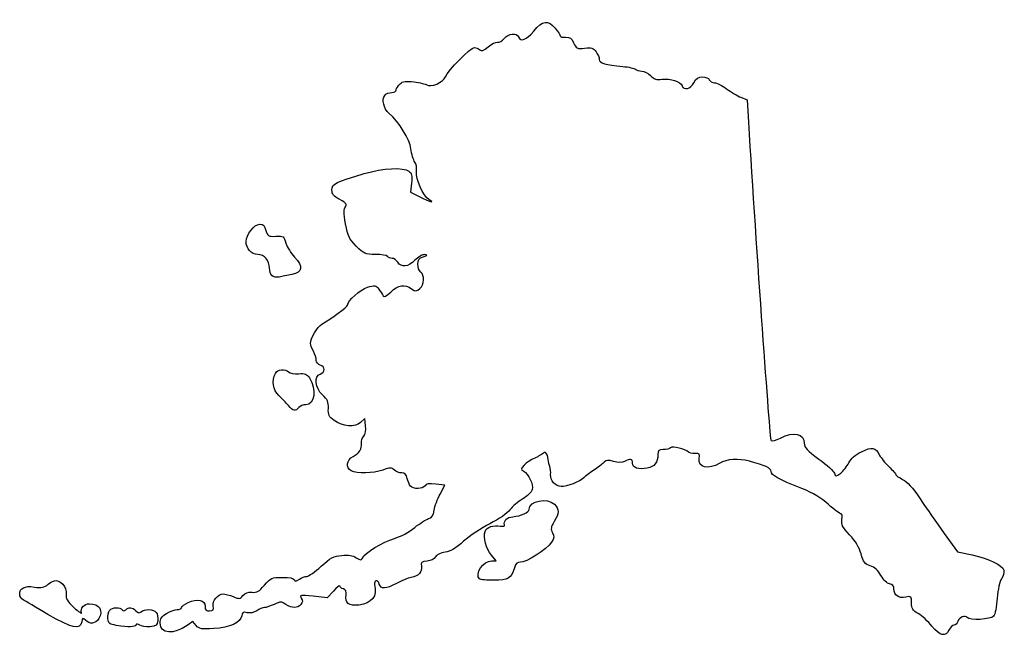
# Model space of a CAD drawing. Extents: x 37 to 180, y 35 to 124.
import ezdxf

# ---------------------------------------------------------------- set-up
doc = ezdxf.new("R2010")
doc.units = 0
doc.layers.add('Layer_1', color=7, linetype='CONTINUOUS')

msp = doc.modelspace()

# ---------------------------------------------------------------- linework, layer by layer
at = {"layer": 'Layer_1', "color": 7}
for points in [[(141.773842, 112.831588), (142.652784, 112.462055), (142.847399, 109.256659)], [(94.120962, 100.438586), (93.971499, 99.112579), (95.339927, 98.419142)], [(87.487593, 65.324681), (87.355776, 66.366984), (86.74978, 65.794245)], [(98.248597, 55.44856), (98.93309, 56.735919), (97.61844, 56.885395)], [(171.160858, 49.765891), (173.090657, 47.102741), (175.196111, 46.644336)], [(105.730952, 45.796819), (106.372852, 45.796819), (105.6774, 46.623316)], [(82.827676, 41.419392), (81.910453, 40.436923), (79.897876, 40.660457)], [(62.979881, 36.432319), (62.479857, 37.016305), (61.681241, 36.447641)]]:
    msp.add_lwpolyline(points, dxfattribs=at)
for points in [[(73.937676, 87.038591), (73.937676, 87.038591), (73.937676, 87.038591), (73.937676, 87.038591)], [(76.315209, 68.259964), (76.315209, 68.259964), (76.315209, 68.259964), (76.315209, 68.259964)], [(113.325241, 61.439059), (113.325241, 61.439059), (113.325241, 61.439059), (113.325241, 61.439059)], [(103.970836, 43.162746), (103.970825, 43.162746), (103.970836, 43.162746), (103.970836, 43.162746)], [(41.552676, 38.025568), (41.552676, 38.025531), (41.552676, 38.025568), (41.552676, 38.025568)], [(51.430453, 36.452972), (51.430453, 36.452981), (51.430453, 36.452972), (51.430453, 36.452972)]]:
    msp.add_lwpolyline(points, close=True, dxfattribs=at)
for points in [[(111.810907, 122.420153), (113.071614, 123.958679), (113.8624, 124.061329), (114.905367, 122.821834)], [(114.905367, 122.821834), (115.30722, 122.344258), (115.636009, 121.844098), (115.636009, 121.710367)], [(106.571977, 120.802684), (106.822917, 120.752005), (107.259699, 120.999954), (107.542604, 121.35368)], [(107.542604, 121.35368), (108.124811, 122.081636), (109.361757, 122.213321), (109.607282, 121.573486)], [(109.607282, 121.573486), (109.902433, 120.80434), (110.755422, 121.132071), (111.810907, 122.420153)], [(115.636009, 121.710367), (115.636009, 121.576638), (115.985259, 121.491131), (116.41212, 121.520355)], [(116.41212, 121.520355), (117.033548, 121.562897), (117.265391, 121.398362), (117.575381, 120.694804)], [(99.028521, 115.77341), (99.379662, 116.712445), (102.647832, 120.021264), (103.224189, 120.021264)], [(103.224189, 120.021264), (103.469268, 120.021264), (103.814524, 119.876526), (103.991424, 119.699626)], [(103.991424, 119.699626), (104.232129, 119.458922), (104.539869, 119.568831), (105.214392, 120.136405)], [(105.214392, 120.136405), (105.710124, 120.553535), (106.321036, 120.853359), (106.571977, 120.802684)], [(117.575381, 120.694804), (117.937986, 119.871833), (118.038414, 119.824679), (119.1595, 119.951041)], [(119.1595, 119.951041), (120.17815, 120.065858), (120.425292, 119.987696), (120.818461, 119.42637)], [(120.818461, 119.42637), (121.072557, 119.063596), (121.280453, 118.556917), (121.280453, 118.300411)], [(121.280453, 118.300411), (121.280453, 117.779324), (122.215684, 117.500542), (124.66712, 117.29088)], [(124.66712, 117.29088), (125.520842, 117.217863), (126.339992, 117.040331), (126.487453, 116.896361)], [(126.487453, 116.896361), (126.634915, 116.752391), (127.053729, 116.634597), (127.418152, 116.634597)], [(96.320709, 114.631446), (96.864562, 114.204726), (98.737251, 114.994494), (99.028521, 115.77341)], [(127.418152, 116.634597), (127.782574, 116.634597), (128.360424, 116.336952), (128.702263, 115.973164)], [(128.702263, 115.973164), (129.200038, 115.443427), (129.535767, 115.337337), (130.388453, 115.440337)], [(130.388453, 115.440337), (131.569587, 115.583009), (133.010656, 115.104766), (133.245761, 114.49209)], [(134.968231, 114.941264), (135.300268, 115.583353), (135.601589, 115.787931), (136.215284, 115.787931)], [(136.215284, 115.787931), (136.674248, 115.787931), (137.094821, 115.604698), (137.186958, 115.364597)], [(137.186958, 115.364597), (137.276304, 115.131764), (137.608491, 114.941264), (137.92515, 114.941264)], [(91.929342, 113.909744), (91.929342, 114.118521), (92.168588, 114.505851), (92.461001, 114.770483)], [(92.461001, 114.770483), (92.888909, 115.157734), (93.288191, 115.214015), (94.507112, 115.058891)], [(94.507112, 115.058891), (95.34006, 114.952889), (96.156179, 114.760537), (96.320709, 114.631446)], [(133.245761, 114.49209), (133.516156, 113.787455), (134.504907, 114.045296), (134.968231, 114.941264)], [(137.92515, 114.941264), (138.241811, 114.941264), (139.039546, 114.549731), (139.697897, 114.071192)], [(139.697897, 114.071192), (140.356249, 113.592654), (141.290421, 113.03483), (141.773842, 112.831588)], [(90.859593, 110.525527), (90.114202, 111.184691), (89.78712, 112.565941), (90.245602, 113.118379)], [(90.245602, 113.118379), (90.433562, 113.344854), (90.889294, 113.530153), (91.258342, 113.530153)], [(91.258342, 113.530153), (91.632275, 113.530153), (91.929342, 113.698208), (91.929342, 113.909744)], [(94.042174, 105.373597), (93.851696, 106.758532), (92.325393, 109.229298), (90.859593, 110.525527)], [(142.847399, 109.256659), (143.966331, 90.827142), (145.910529, 63.422656), (146.114784, 63.201176)], [(94.605912, 103.469749), (94.401406, 103.749428), (94.147722, 104.606159), (94.042174, 105.373597)], [(87.289846, 101.799166), (90.053276, 102.600313), (92.918379, 102.753229), (93.751496, 102.144038)], [(94.835528, 102.084896), (94.916653, 102.584796), (94.818031, 103.179678), (94.605912, 103.469749)], [(82.616009, 99.440366), (82.616009, 100.321526), (83.187072, 100.609732), (87.289846, 101.799166)], [(93.751496, 102.144038), (94.1714, 101.836997), (94.241902, 101.511567), (94.120962, 100.438586)], [(96.653282, 98.032374), (95.828081, 98.512885), (94.673558, 101.086792), (94.835528, 102.084896)], [(83.758244, 98.034341), (82.862773, 98.537622), (82.616009, 98.841375), (82.616009, 99.440366)], [(95.339927, 98.419142), (96.677395, 97.741397), (97.639624, 97.458029), (96.653282, 98.032374)], [(84.561595, 96.984042), (84.840637, 97.320265), (84.698775, 97.505733), (83.758244, 98.034341)], [(84.58485, 94.540156), (84.302676, 96.126262), (84.297543, 96.665876), (84.561595, 96.984042)], [(70.198231, 91.961212), (70.198231, 92.946142), (71.397247, 94.480153), (72.16709, 94.480153)], [(72.16709, 94.480153), (72.690581, 94.480153), (72.89616, 94.276781), (73.07661, 93.580406)], [(86.143251, 91.305153), (85.087477, 92.363732), (84.904456, 92.743656), (84.58485, 94.540156)], [(73.07661, 93.580406), (73.295183, 92.736903), (73.383527, 92.683975), (74.489826, 92.733739)], [(74.489826, 92.733739), (75.623764, 92.784745), (75.68162, 92.745987), (75.969749, 91.742309)], [(71.891565, 90.105708), (70.987138, 90.105708), (70.198231, 90.970169), (70.198231, 91.961212)], [(75.969749, 91.742309), (76.134668, 91.167829), (76.692292, 90.261693), (77.208911, 89.728674)], [(88.912217, 90.105708), (87.437781, 90.105708), (87.264776, 90.18065), (86.143251, 91.305153)], [(73.584898, 88.1238), (73.584898, 89.230599), (72.837209, 90.105708), (71.891565, 90.105708)], [(77.208911, 89.728674), (78.502406, 88.394129), (78.370729, 87.515543), (76.830453, 87.203482)], [(90.659342, 89.823486), (90.563409, 89.978708), (89.777203, 90.105708), (88.912217, 90.105708)], [(91.313666, 89.541264), (91.049721, 89.541264), (90.755275, 89.668264), (90.659342, 89.823486)], [(96.00381, 90.083427), (95.683601, 90.095675), (95.05659, 89.724708), (94.610453, 89.259042)], [(95.033787, 88.705635), (95.033787, 89.309051), (95.216032, 89.560788), (95.809898, 89.777687)], [(95.809898, 89.777687), (96.444537, 90.009476), (96.479882, 90.065209), (96.00381, 90.083427)], [(92.146069, 88.976819), (91.952194, 89.287264), (91.577612, 89.541264), (91.313666, 89.541264)], [(94.610453, 89.259042), (93.674043, 88.281641), (92.653223, 88.164736), (92.146069, 88.976819)], [(95.45712, 87.565708), (95.224287, 87.758943), (95.033787, 88.27191), (95.033787, 88.705635)], [(73.937676, 87.038591), (73.743648, 87.235373), (73.584898, 87.723716), (73.584898, 88.1238)], [(74.996009, 86.827787), (74.607953, 86.746945), (74.131703, 86.841814), (73.937676, 87.038591)], [(76.830453, 87.203482), (76.209565, 87.07769), (75.384065, 86.908627), (74.996009, 86.827787)], [(95.333287, 85.182455), (95.983967, 85.771311), (96.051568, 87.072361), (95.45712, 87.565708)], [(87.759117, 85.360181), (88.810931, 85.675313), (88.937708, 85.653537), (89.404015, 85.077671)], [(91.130603, 84.672931), (92.201196, 85.688705), (93.147405, 85.835076), (94.1416, 85.138716)], [(84.873787, 82.773197), (84.873787, 83.401344), (86.706927, 85.044939), (87.759117, 85.360181)], [(89.404015, 85.077671), (89.681905, 84.734494), (89.966554, 84.296661), (90.036574, 84.10471)], [(90.036574, 84.10471), (90.11865, 83.879711), (90.50736, 84.081596), (91.130603, 84.672931)], [(94.1416, 85.138716), (94.736347, 84.722139), (94.828374, 84.725517), (95.333287, 85.182455)], [(81.136868, 80.035909), (82.508719, 80.802391), (84.873787, 82.534798), (84.873787, 82.773197)], [(79.511565, 77.246464), (79.511565, 77.921814), (80.553433, 79.709934), (81.136868, 80.035909)], [(79.933159, 76.097414), (79.701283, 76.542018), (79.511565, 77.059089), (79.511565, 77.246464)], [(80.356493, 74.768731), (80.355646, 75.054902), (80.165036, 75.652809), (79.933159, 76.097414)], [(80.922676, 74.100816), (80.612231, 74.182), (80.357449, 74.482561), (80.356493, 74.768731)], [(80.922676, 72.808379), (81.65371, 72.999548), (81.65371, 73.909647), (80.922676, 74.100816)], [(74.925453, 69.717727), (74.094058, 70.49515), (73.885555, 71.869922), (74.441493, 72.908706)], [(74.441493, 72.908706), (74.76893, 73.520527), (75.832629, 73.633978), (76.353924, 73.112682)], [(76.353924, 73.112682), (76.541977, 72.924629), (77.193507, 72.8067), (77.801766, 72.850619)], [(77.801766, 72.850619), (78.714075, 72.91649), (78.987515, 72.808641), (79.363638, 72.234607)], [(81.251738, 69.784464), (80.153428, 70.787614), (79.960899, 72.556868), (80.922676, 72.808379)], [(79.363638, 72.234607), (80.438566, 70.59406), (80.132095, 68.374597), (78.830636, 68.374597)], [(82.101114, 67.842106), (82.137716, 68.776242), (81.992823, 69.107588), (81.251738, 69.784464)], [(76.315209, 68.259964), (75.977705, 68.662585), (75.352315, 69.318577), (74.925453, 69.717727)], [(78.830636, 68.374597), (78.467049, 68.374597), (78.011466, 68.184097), (77.818231, 67.951264)], [(77.818231, 67.951264), (77.324989, 67.356943), (77.019613, 67.419662), (76.315209, 68.259964)], [(82.926719, 66.096536), (82.18494, 66.624729), (82.063474, 66.88154), (82.101114, 67.842106)], [(86.74978, 65.794245), (85.97679, 65.063676), (84.177429, 65.20595), (82.926719, 66.096536)], [(87.212537, 63.812687), (87.473547, 64.113993), (87.572156, 64.656037), (87.487593, 65.324681)], [(147.482298, 63.553954), (149.385568, 64.524928), (150.905526, 64.18787), (150.923817, 62.79078)], [(85.686254, 60.878021), (86.564831, 61.332354), (86.974087, 62.004952), (86.870876, 62.824909)], [(86.870876, 62.824909), (86.835008, 63.109857), (86.988757, 63.554357), (87.212537, 63.812687)], [(146.114784, 63.201176), (146.233744, 63.072183), (146.849126, 63.230933), (147.482298, 63.553954)], [(150.923817, 62.79078), (150.931973, 62.1668), (151.323506, 61.742691), (153.033276, 60.50572)], [(113.325241, 61.439059), (112.995735, 61.239599), (112.54418, 60.89537), (111.951062, 60.647547)], [(113.849071, 60.758943), (113.782565, 61.037262), (113.570038, 61.58724), (113.325241, 61.439059)], [(130.537342, 61.883486), (129.877188, 61.883486), (129.74712, 61.764301), (129.74712, 61.159377)], [(131.59948, 62.155402), (131.449925, 62.005846), (130.971965, 61.883486), (130.537342, 61.883486)], [(134.163333, 61.51246), (133.722993, 61.9528), (131.863248, 62.419169), (131.59948, 62.155402)], [(135.117242, 61.319042), (134.698971, 61.319042), (134.269711, 61.406079), (134.163333, 61.51246)], [(135.737123, 60.583466), (135.860502, 61.228891), (135.784531, 61.319042), (135.117242, 61.319042)], [(157.368539, 59.975447), (157.669343, 60.57763), (158.303747, 61.131403), (159.203988, 61.577616)], [(159.203988, 61.577616), (160.705238, 62.321726), (161.22917, 62.215371), (161.822076, 61.046158)], [(85.419678, 58.78897), (84.57532, 59.240856), (84.720506, 60.378615), (85.686254, 60.878021)], [(111.951062, 60.647547), (111.410313, 60.421609), (110.719105, 59.961852), (110.415042, 59.625869)], [(114.12575, 59.41403), (113.874141, 60.092814), (113.951509, 60.330242), (113.849071, 60.758943)], [(122.009908, 60.082925), (121.841542, 59.879587), (121.259287, 59.418749), (120.716009, 59.05884)], [(123.346351, 60.168145), (122.56146, 60.384863), (122.243108, 60.364563), (122.009908, 60.082925)], [(124.926677, 60.178023), (124.551268, 59.977109), (124.049607, 59.973979), (123.346351, 60.168145)], [(126.078231, 59.926949), (126.078231, 60.538762), (125.738946, 60.612735), (124.926677, 60.178023)], [(128.216005, 59.187714), (126.947524, 58.949747), (126.078231, 59.250344), (126.078231, 59.926949)], [(129.74712, 61.159377), (129.74712, 60.01721), (129.254216, 59.382484), (128.216005, 59.187714)], [(138.714497, 59.908986), (137.082251, 58.913803), (135.487026, 59.27518), (135.737123, 60.583466)], [(143.011565, 60.196943), (141.38043, 60.629533), (139.713039, 60.517796), (138.714497, 59.908986)], [(146.116009, 58.715719), (146.116009, 59.197456), (145.28474, 59.59408), (143.011565, 60.196943)], [(153.033276, 60.50572), (154.187962, 59.670336), (155.208636, 58.747596), (155.301445, 58.455189)], [(156.189516, 58.48936), (156.58515, 58.800564), (157.11571, 59.469304), (157.368539, 59.975447)], [(161.822076, 61.046158), (162.000802, 60.693713), (162.604052, 59.961445), (163.162632, 59.418896)], [(89.963032, 58.923415), (88.570305, 58.432032), (86.216758, 58.362388), (85.419678, 58.78897)], [(91.643516, 58.923415), (91.222906, 59.30406), (91.041897, 59.30406), (89.963032, 58.923415)], [(92.722299, 58.496819), (92.388227, 58.496819), (91.902777, 58.688787), (91.643516, 58.923415)], [(93.515104, 57.720708), (93.383995, 58.269537), (93.151825, 58.496819), (92.722299, 58.496819)], [(110.415042, 59.625869), (109.897672, 59.05418), (109.893512, 58.997465), (110.350224, 58.741876)], [(110.350224, 58.741876), (111.06531, 58.341693), (111.755685, 56.841722), (111.56834, 56.09528)], [(114.243685, 58.262417), (114.279511, 58.624167), (114.226442, 59.142391), (114.12575, 59.41403)], [(120.716009, 59.05884), (120.172731, 58.69893), (119.441499, 58.148179), (119.09105, 57.834943)], [(150.582416, 56.244505), (147.074007, 57.637323), (146.116009, 58.167373), (146.116009, 58.715719)], [(155.301445, 58.455189), (155.465165, 57.939346), (155.491581, 57.940365), (156.189516, 58.48936)], [(163.162632, 59.418896), (163.721212, 58.876349), (164.178231, 58.343451), (164.178231, 58.234683)], [(93.978369, 56.591819), (93.825545, 56.785847), (93.617074, 57.293847), (93.515104, 57.720708)], [(97.61844, 56.885395), (96.660126, 56.994356), (96.242612, 56.927018), (96.078096, 56.636958)], [(115.750306, 56.525503), (114.964156, 56.519858), (114.162623, 57.443902), (114.243685, 58.262417)], [(119.09105, 57.834943), (118.387066, 57.205723), (116.668474, 56.532101), (115.750306, 56.525503)], [(164.178231, 58.234683), (164.178231, 58.125912), (164.614363, 57.828941), (165.147413, 57.574746)], [(165.147413, 57.574746), (165.812521, 57.257579), (166.605162, 56.377867), (167.673827, 54.770809)], [(96.078096, 56.636958), (95.798677, 56.144311), (94.355288, 56.113283), (93.978369, 56.591819)], [(111.56834, 56.09528), (111.476979, 55.731265), (110.880116, 55.138951), (110.204817, 54.742149)], [(154.431986, 53.940912), (153.385297, 54.897527), (152.22224, 55.593506), (150.582416, 56.244505)], [(97.395352, 53.105898), (97.488163, 53.686316), (97.872124, 54.740512), (98.248597, 55.44856)], [(110.204817, 54.742149), (109.544251, 54.354003), (108.713654, 53.64223), (108.359044, 53.160432)], [(111.120453, 53.252721), (111.120453, 54.447069), (113.792866, 54.97774), (114.789342, 53.981264)], [(167.673827, 54.770809), (168.530304, 53.482837), (170.099468, 51.230624), (171.160858, 49.765891)], [(96.588318, 51.890395), (97.063693, 52.009707), (97.269673, 52.31994), (97.395352, 53.105898)], [(108.359044, 53.160432), (107.97838, 52.643229), (106.793092, 51.821259), (105.465166, 51.153589)], [(108.770922, 52.172885), (109.981966, 52.266072), (111.120453, 52.789315), (111.120453, 53.252721)], [(114.789342, 53.981264), (115.505919, 53.264688), (115.500156, 52.672594), (114.764874, 51.46648)], [(156.237968, 52.570153), (156.069583, 52.570153), (155.256893, 53.186995), (154.431986, 53.940912)], [(94.581763, 50.599525), (95.334311, 51.221393), (96.237258, 51.802285), (96.588318, 51.890395)], [(107.569875, 50.991435), (107.370781, 51.538357), (107.951758, 52.109854), (108.770922, 52.172885)], [(114.764874, 51.46648), (114.2688, 50.652763), (114.23164, 50.403804), (114.52455, 49.856496)], [(156.379009, 51.744596), (156.480352, 52.251309), (156.425877, 52.570153), (156.237968, 52.570153)], [(157.481894, 49.557374), (156.408493, 50.710071), (156.239235, 51.045735), (156.379009, 51.744596)], [(91.654195, 49.026872), (92.593434, 49.293098), (93.757589, 49.918469), (94.581763, 50.599525)], [(105.465166, 51.153589), (104.228138, 50.531625), (102.518402, 49.390973), (101.665752, 48.618807)], [(105.6774, 46.623316), (104.926059, 47.516233), (104.492896, 49.155645), (104.774162, 50.041834)], [(104.774162, 50.041834), (104.969637, 50.657727), (105.984017, 51.007358), (107.00768, 50.811674)], [(107.00768, 50.811674), (107.421104, 50.732643), (107.638748, 50.802248), (107.569875, 50.991435)], [(114.52455, 49.856496), (114.811951, 49.31948), (114.788767, 49.083514), (114.388581, 48.472755)], [(87.018653, 46.191868), (87.288723, 46.895666), (90.012703, 48.561595), (91.654195, 49.026872)], [(101.665752, 48.618807), (100.545225, 47.604055), (99.799459, 47.164338), (98.975489, 47.03258)], [(114.388581, 48.472755), (113.749201, 47.496935), (110.596172, 45.477302), (109.867717, 45.576971)], [(159.144211, 46.784597), (158.881191, 47.725839), (158.327677, 48.649112), (157.481894, 49.557374)], [(98.975489, 47.03258), (98.306021, 46.925528), (97.723096, 46.640255), (97.563161, 46.341407)], [(81.057073, 44.993121), (82.42245, 46.241), (82.84525, 46.466146), (84.038559, 46.58081)], [(84.038559, 46.58081), (85.037958, 46.676839), (85.630218, 46.582503), (86.144281, 46.245781)], [(86.144281, 46.245781), (86.761393, 45.841433), (86.881341, 45.834039), (87.018653, 46.191868)], [(96.373967, 45.744117), (95.597495, 45.669244), (95.471076, 45.555909), (95.548267, 45.003879)], [(97.563161, 46.341407), (97.406912, 46.049456), (96.899976, 45.794838), (96.373967, 45.744117)], [(103.970825, 43.162746), (103.237369, 43.896202), (104.507388, 45.796819), (105.730952, 45.796819)], [(109.867717, 45.576971), (109.441688, 45.635261), (109.218039, 45.428652), (109.006505, 44.781375)], [(160.470159, 45.06962), (159.674108, 45.329265), (159.48115, 45.578839), (159.144211, 46.784597)], [(175.196111, 46.644336), (177.701883, 46.098769), (179.572248, 45.18867), (179.774116, 44.416725)], [(78.987173, 43.539042), (79.250571, 43.539042), (80.182026, 44.193377), (81.057073, 44.993121)], [(95.548267, 45.003879), (95.6686, 44.143319), (95.196127, 43.617293), (94.097063, 43.388194)], [(109.006505, 44.781375), (108.489279, 43.198707), (108.122923, 42.974597), (106.052945, 42.974597)], [(162.021526, 43.658509), (161.604864, 44.402924), (161.0965, 44.865328), (160.470159, 45.06962)], [(179.774116, 44.416725), (179.854507, 44.109305), (179.712798, 43.563812), (179.459204, 43.204521)], [(41.594143, 42.39235), (42.525673, 43.125092), (42.954699, 43.124796), (43.688593, 42.390939)], [(72.863445, 42.270718), (73.766085, 43.345866), (73.884988, 43.397931), (75.437718, 43.397931)], [(75.437718, 43.397931), (76.48825, 43.397931), (77.107302, 43.272943), (77.183104, 43.045534)], [(77.183104, 43.045534), (77.273048, 42.775701), (77.442049, 42.792231), (77.904419, 43.116089)], [(77.904419, 43.116089), (78.236535, 43.348714), (78.723775, 43.539042), (78.987173, 43.539042)], [(89.000632, 42.880304), (88.826365, 42.815748), (88.728906, 42.588306), (88.784049, 42.374875)], [(89.468099, 42.421693), (89.385256, 42.738484), (89.174896, 42.944859), (89.000632, 42.880304)], [(94.097063, 43.388194), (93.603318, 43.28527), (92.643596, 42.896108), (91.964352, 42.523386)], [(106.052945, 42.974597), (105.011265, 42.974597), (104.074316, 43.059264), (103.970836, 43.162746)], [(163.268637, 42.46108), (162.883878, 42.51639), (162.401606, 42.979446), (162.021526, 43.658509)], [(179.459204, 43.204521), (179.178698, 42.807104), (178.934847, 41.702763), (178.836551, 40.384706)], [(37.460453, 40.966877), (37.460453, 41.862907), (38.174707, 42.211878), (39.577964, 42.001444)], [(39.577964, 42.001444), (40.625974, 41.844286), (40.986177, 41.914125), (41.594143, 42.39235)], [(43.688593, 42.390939), (44.074873, 42.004659), (44.242849, 41.526583), (44.185245, 40.977418)], [(71.071839, 41.232168), (71.764683, 41.159493), (72.087732, 41.346756), (72.863445, 42.270718)], [(83.744898, 42.142804), (83.744898, 42.285286), (83.332148, 41.959751), (82.827676, 41.419392)], [(84.269018, 41.717396), (83.980751, 41.808887), (83.744898, 42.000321), (83.744898, 42.142804)], [(84.65914, 40.85009), (84.75645, 41.359129), (84.649629, 41.596594), (84.269018, 41.717396)], [(88.784049, 42.374875), (89.217294, 40.69806), (88.38138, 39.595847), (86.517076, 39.385713)], [(91.964352, 42.523386), (90.444989, 41.689665), (89.667808, 41.658005), (89.468099, 42.421693)], [(163.896009, 41.719524), (163.896009, 42.177477), (163.70972, 42.397673), (163.268637, 42.46108)], [(165.590042, 40.533516), (164.57584, 40.330674), (163.896009, 40.806631), (163.896009, 41.719524)], [(37.954342, 40.146575), (37.682703, 40.307617), (37.460453, 40.676752), (37.460453, 40.966877)], [(41.552676, 38.025531), (39.845231, 39.031061), (38.225981, 39.985531), (37.954342, 40.146575)], [(44.185245, 40.977418), (44.114666, 40.304575), (44.328029, 39.937508), (45.313078, 39.037084)], [(61.842896, 39.771677), (63.120874, 40.381102), (64.271565, 40.105069), (64.271565, 39.189074)], [(65.45416, 39.244994), (65.308034, 40.009393), (66.103689, 40.999042), (66.864371, 40.999042)], [(66.864371, 40.999042), (67.155743, 40.999042), (67.817859, 40.822001), (68.335737, 40.605615)], [(68.335737, 40.605615), (69.196943, 40.245782), (69.317862, 40.259518), (69.751962, 40.76651)], [(69.751962, 40.76651), (70.072532, 41.140909), (70.500937, 41.292053), (71.071839, 41.232168)], [(75.956358, 39.490733), (75.29267, 39.925598), (75.175296, 39.925598), (74.263377, 39.490733)], [(79.897876, 40.660457), (78.03765, 40.867069), (77.908181, 40.847353), (78.187564, 40.399988)], [(78.187564, 40.399988), (78.409845, 40.044058), (78.391828, 39.797904), (78.119472, 39.469736)], [(86.517076, 39.385713), (85.075545, 39.223232), (84.443392, 39.721478), (84.65914, 40.85009)], [(166.436009, 39.712467), (166.436009, 40.662034), (166.401262, 40.69576), (165.590042, 40.533516)], [(178.836551, 40.384706), (178.747685, 39.193099), (178.50916, 38.018349), (178.306493, 37.77415)], [(45.313078, 39.037084), (45.981259, 38.426304), (46.473426, 38.07814), (46.406785, 38.263383)], [(46.406785, 38.263383), (46.178292, 38.898507), (46.780492, 39.588041), (47.559826, 39.583646)], [(47.559826, 39.583646), (48.977228, 39.575659), (49.617088, 38.54068), (48.890349, 37.431535)], [(50.210616, 37.417774), (50.160595, 37.854022), (50.271395, 38.393772), (50.45684, 38.617219)], [(50.45684, 38.617219), (50.853027, 39.094595), (52.01968, 39.15781), (52.292318, 38.716674)], [(52.292318, 38.716674), (52.428862, 38.495736), (52.567815, 38.495736), (52.788752, 38.716674)], [(52.788752, 38.716674), (53.222119, 39.150043), (53.714627, 39.097883), (54.250661, 38.561852)], [(54.250661, 38.561852), (54.595192, 38.217318), (54.793602, 38.181524), (55.032817, 38.420741)], [(55.032817, 38.420741), (55.48376, 38.871682), (56.799607, 38.819665), (57.201844, 38.334996)], [(58.697676, 38.179913), (59.202148, 38.487495), (59.900648, 38.73963), (60.249898, 38.740208)], [(60.249898, 38.740208), (60.599148, 38.740773), (60.884898, 38.870318), (60.884898, 39.028052)], [(60.884898, 39.028052), (60.884898, 39.185786), (61.315998, 39.520417), (61.842896, 39.771677)], [(64.271565, 39.189074), (64.271565, 38.664903), (64.413926, 38.527616), (64.924505, 38.559403)], [(64.924505, 38.559403), (65.44474, 38.59179), (65.552391, 38.731135), (65.45416, 39.244994)], [(71.742579, 38.569029), (71.319811, 38.292023), (70.780413, 38.181998), (70.361085, 38.287244)], [(72.859838, 39.023475), (72.62681, 39.023475), (72.124042, 38.818974), (71.742579, 38.569029)], [(74.263377, 39.490733), (73.72446, 39.233742), (73.092866, 39.023475), (72.859838, 39.023475)], [(78.119472, 39.469736), (77.642418, 38.89492), (76.854013, 38.902579), (75.956358, 39.490733)], [(167.402191, 38.152164), (166.593986, 38.629018), (166.436009, 38.884139), (166.436009, 39.712467)], [(46.4407, 36.97788), (46.265397, 35.743494), (44.94845, 36.025767), (41.552676, 38.025568)], [(46.954748, 37.189547), (46.577826, 37.566469), (46.520961, 37.543053), (46.4407, 36.97788)], [(48.890349, 37.431535), (48.392399, 36.671565), (47.574928, 36.569366), (46.954748, 37.189547)], [(51.430453, 36.452981), (50.452675, 36.601624), (50.289389, 36.730769), (50.210616, 37.417774)], [(57.448069, 37.135552), (57.368237, 36.439341), (57.225331, 36.331524), (56.27909, 36.253608)], [(57.201844, 38.334996), (57.38729, 38.11155), (57.49809, 37.5718), (57.448069, 37.135552)], [(57.780453, 36.762872), (57.780453, 37.427782), (57.986704, 37.746425), (58.697676, 38.179913)], [(69.582916, 37.838757), (69.439508, 36.851648), (67.868538, 36.129977), (65.537509, 35.98038)], [(70.361085, 38.287244), (69.802338, 38.427481), (69.656212, 38.343263), (69.582916, 37.838757)], [(169.396641, 36.327239), (168.831096, 37.017414), (167.933593, 37.838633), (167.402191, 38.152164)], [(174.495717, 37.58588), (174.238928, 38.001373), (173.273314, 37.605269), (173.120744, 37.021839)], [(178.306493, 37.77415), (177.898603, 37.282672), (174.778382, 37.128519), (174.495717, 37.58588)], [(54.261145, 36.497182), (54.067642, 36.184088), (53.280067, 36.171786), (51.430453, 36.452972)], [(54.82255, 36.478979), (54.561446, 36.695678), (54.387307, 36.701325), (54.261145, 36.497182)], [(56.27909, 36.253608), (55.686175, 36.204789), (55.030731, 36.306205), (54.82255, 36.478979)], [(61.681241, 36.447641), (59.75168, 35.073684), (57.780453, 35.232976), (57.780453, 36.762872)], [(65.537509, 35.98038), (63.713154, 35.8633), (63.423224, 35.914532), (62.979881, 36.432319)], [(171.849582, 35.777931), (171.370444, 34.726337), (170.559685, 34.907899), (169.396641, 36.327239)], [(172.575508, 36.483486), (172.35306, 36.483486), (172.026394, 36.165986), (171.849582, 35.777931)], [(173.120744, 37.021839), (173.043314, 36.725746), (172.797958, 36.483486), (172.575508, 36.483486)]]:
    msp.add_open_spline(points, degree=3, dxfattribs=at)

doc.saveas('drawing.dxf')
